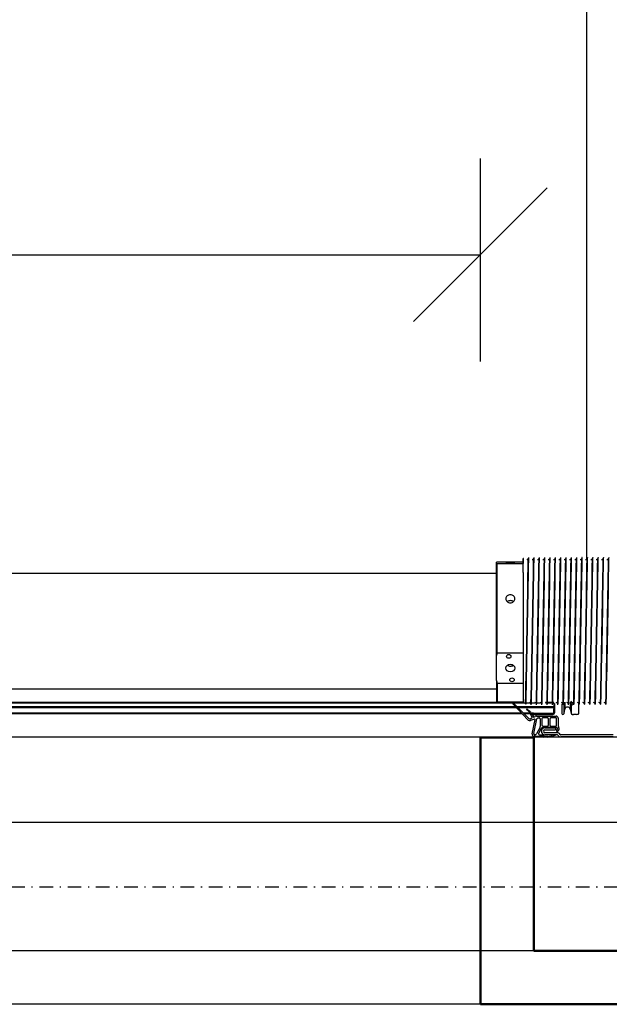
# Model space of a CAD drawing. Header units: centimetres. Extents: x 0 to 55409, y -2708 to 14680.
# Tile 108 of 125: x 49975 to 50030, y 4510 to 4602. Entities that reach past the tile are written whole.
import ezdxf

# ---------------------------------------------------------------- set-up
doc = ezdxf.new("R2010")
doc.units = ezdxf.units.CM
doc.header["$LTSCALE"] = 0.01
doc.linetypes.add('DASHDOT2', pattern=[12.7, 6.35, -3.175, 0, -3.175])
for name, color, linetype in [('A-Grid', 191, 'DASHDOT2'), ('A-konstrukcja', 7, 'Continuous'), ('CKOPIS_WIDOK', 3, 'Continuous'), ('CKWYMIAR', 3, 'Continuous')]:
    doc.layers.add(name, color=color, linetype=linetype)
doc.layers.add('CKPOM_POWIERZ', color=1, linetype='Continuous', plot=False)
doc.layers.add('CKSCIANY_PRZEKR', color=6, linetype='Continuous', lineweight=50)
doc.styles.get("Standard").update_dxf_attribs({"font": 'ic-simplex.shx', "width": 0.8})
doc.dimstyles.new('Kopia2 CADKON cm', dxfattribs={"dimscale": 5, "dimtxt": 3, "dimasz": 2.5, "dimexe": 1.8, "dimexo": 5, "dimgap": 0.6, "dimtad": 1, "dimrnd": 0.5, "dimtxsty": 'Standard', "dimblk1": 'OBLIQUE', "dimblk2": 'OBLIQUE', "dimsah": 1, "dimcen": 2.5, "dimadec": 1, "dimazin": 2, "dimtfac": 1, "dimtix": 1, "dimtmove": 2, "dimatfit": 3, "dimldrblk": 'OPEN30', "dimfxl": 2, "dimfxlon": 1, "dimtfill": 1, "dimtolj": 1, "dimarcsym": 0})

# ---------------------------------------------------------------- blocks, each defined once
blk = doc.blocks.new('A$7E8814A102C37C')
at = {"layer": 'A-Grid', "ltscale": 20}
blk.add_line((-367, -1667), (3350, -1667), dxfattribs=at)
at = {"layer": 'CKOPIS_WIDOK'}
for points in [[(-11, -406), (1511, -406), (1511, -1678), (-11, -1678)], [(-6, -411), (1506, -411), (1506, -1673), (-6, -1673)]]:
    blk.add_lwpolyline(points, close=True, dxfattribs=at)
blk = doc.blocks.new('A$7E8814B27261F1')
at = {"color": 7, "linetype": 'Continuous'}
for p, q in [((222.1, 386.3), (222.1, 4363.7)), ((222.1, 4363.7), (222.1, 386.3)), ((222.14, 386.35), (222.14, 4363.65)), ((222.19, 386.39), (222.19, 4363.61)), ((222.24, 386.44), (222.24, 4363.56)), ((227.23, 391.24), (227.23, 4358.76)), ((231.79, 4366.84), (231.79, 374.08)), ((232.43, 4365.85), (232.43, 385)), ((228.48, 4357.56), (228.48, 392.44)), ((245, 4340), (245, 410)), ((353, 410), (353, 4340)), ((233.5, 410), (232.75, 409.25)), ((250.04, 409.25), (232.75, 409.25)), ((232.75, 409.25), (232.75, 399.82)), ((252.71, 410), (233.5, 410)), ((250.04, 385), (250.04, 409.25)), ((252.71, 410), (276.18, 410)), ((276.18, 410), (362.28, 410)), ((278.85, 409.25), (278.85, 385)), ((278.85, 409.25), (362.13, 409.25)), ((362.13, 385), (362.13, 409.25)), ((362.28, 410), (363.58, 410)), ((363.73, 409.25), (363.73, 385)), ((215.82, 380.27), (230.89, 394.75)), ((231.49, 393.96), (217.23, 379.71)), ((227.23, 356.5), (227.23, 389.71)), ((228.48, 390.96), (228.48, 356.5)), ((232.75, 394.15), (232.75, 385)), ((216.68, 374.5), (215.33, 378.13)), ((217.04, 378.58), (217.86, 376.81)), ((218.13, 376.71), (222.18, 378.51)), ((222.1, 378.47), (222.1, 384.57)), ((222.1, 384.57), (222.1, 378.47)), ((222.14, 378.5), (222.14, 384.62)), ((222.19, 378.52), (222.19, 384.66)), ((222.24, 378.54), (222.24, 384.71)), ((224.06, 379.98), (225.41, 381.69)), ((225.91, 381.34), (224.5, 379.34)), ((231, 382.71), (231, 382.29)), ((353.89, 385), (232.5, 385)), ((353.89, 385), (367, 385)), ((367, 384.79), (367, 385)), ((367, 379.79), (367, 380.21)), ((0, 0), (0, 375)), ((0, 375), (200, 375)), ((199.7, 369.86), (199.7, 370.52)), ((199.7, 370.52), (200.5, 369.72)), ((200.5, 368.72), (199.7, 369.86)), ((200, 375), (200, 370.22)), ((200, 369.43), (200, 366.22)), ((200.5, 369.72), (200.5, 374.72)), ((200.5, 365.72), (200.5, 368.72)), ((202, 373.87), (202, 374.18)), ((202, 369.72), (202, 364.7)), ((208.52, 369.49), (202.81, 372.52)), ((203.01, 376.75), (216.18, 373.91)), ((203.22, 375.17), (217, 372.2)), ((207.81, 368.17), (203.35, 370.53)), ((217, 369.2), (209.7, 369.2)), ((218, 370.96), (218, 370.2)), ((218.66, 375.1), (219.21, 373.91)), ((222.59, 377.58), (218.74, 375.36)), ((219.5, 372.64), (219.5, 354.2)), ((221.15, 375.5), (221.1, 375.5)), ((221.1, 375.5), (221.1, 357.3)), ((221.15, 375.5), (221.1, 375.5)), ((221.1, 375.5), (221.1, 357.3)), ((221.19, 375.5), (221.15, 375.5)), ((221.15, 375.5), (221.15, 357.3)), ((221.24, 375.5), (221.19, 375.5)), ((221.19, 375.5), (221.19, 357.3)), ((222.24, 375.5), (221.24, 375.5)), ((221.24, 375.5), (221.24, 357.3)), ((222.1, 375.5), (222.1, 377.3)), ((222.1, 377.3), (222.1, 375.5)), ((222.14, 375.5), (222.14, 377.33)), ((222.19, 375.5), (222.19, 377.35)), ((222.24, 375.5), (222.24, 377.38)), ((222.24, 375.5), (222.24, 357.3)), ((231, 377.71), (231, 377.29)), ((231, 372.71), (231, 372.29)), ((231.79, 373.33), (231.79, 369.08)), ((367, 374.79), (367, 375.21)), ((367, 369.79), (367, 370.21)), ((199.7, 365.86), (199.7, 366.52)), ((199.7, 366.52), (200.5, 365.72)), ((200.5, 364.72), (199.7, 365.86)), ((199.7, 361.86), (199.7, 362.52)), ((199.7, 362.52), (200.5, 361.72)), ((200.5, 360.72), (199.7, 361.86)), ((200, 365.43), (200, 362.22)), ((200, 361.43), (200, 349.66)), ((200.5, 361.72), (200.5, 364.72)), ((201.02, 357.76), (200.5, 360.72)), ((202, 353.31), (202, 364.7)), ((204, 353.31), (204, 364.7)), ((206.6, 364.7), (206.6, 354.7)), ((208.6, 364.7), (208.6, 354.7)), ((208.7, 353.9), (208.7, 366.7)), ((210.2, 366.7), (210.2, 362.45)), ((217, 367.7), (211.2, 367.7)), ((211.2, 361.45), (217, 361.45)), ((217, 359.95), (211.2, 359.95)), ((218, 362.45), (218, 366.7)), ((231, 367.71), (231, 367.3)), ((231, 362.71), (231, 362.3)), ((231.79, 364.08), (231.79, 359.08)), ((232.43, 363.97), (232.43, 356.5)), ((367, 364.79), (367, 365.21)), ((367, 359.8), (367, 360.21)), ((200.21, 357.77), (200.09, 358.41)), ((200.09, 358.41), (201.02, 357.76)), ((201.19, 356.78), (200.21, 357.77)), ((200.88, 351.78), (201.71, 352.61)), ((201.46, 355.3), (201.19, 356.78)), ((202.29, 350.36), (203.12, 351.19)), ((208.6, 354.7), (206.6, 354.7)), ((217.5, 352.2), (210.16, 352.2)), ((210.2, 358.95), (210.2, 354.7)), ((211.2, 353.7), (217, 353.7)), ((218, 354.7), (218, 358.95)), ((223.04, 356.5), (226.24, 356.5)), ((223.04, 355.5), (226.24, 355.5)), ((227.23, 356.5), (226.24, 356.5)), ((226.24, 355.5), (227.24, 355.5)), ((227.23, 356.5), (227.24, 356.5)), ((227.24, 356.5), (227.24, 355.5)), ((227.57, 356.5), (227.24, 356.5)), ((227.24, 355.5), (227.57, 355.5)), ((227.57, 356.5), (228.48, 356.5)), ((227.57, 355.5), (230.28, 355.5)), ((228.83, 356.5), (228.48, 356.5)), ((231.79, 356.5), (228.83, 356.5)), ((230.28, 356.5), (230.28, 355.5)), ((230.28, 355.5), (231.19, 355.5)), ((231, 357.71), (231, 357.3)), ((231, 352.71), (231, 352.3)), ((367, 354.8), (367, 355.21)), ((367, 349.8), (367, 350.21)), ((200, 301), (200, 349.66)), ((202, 301), (202, 349.66)), ((221, 348), (221, 347.81)), ((221.8, 346.83), (226.02, 345.95)), ((221.8, 346.83), (229.79, 346.83)), ((226.02, 341.05), (221.8, 340.17)), ((229.95, 349), (222, 349)), ((232.64, 345.95), (226.02, 345.95)), ((232.64, 341.05), (226.02, 341.05)), ((229.79, 346.83), (232.64, 345.95)), ((231.1, 349), (229.95, 349)), ((231.1, 347.69), (230.73, 347.81)), ((231, 347.71), (231, 347.3)), ((231, 342.71), (231, 342.3)), ((367, 344.8), (367, 345.21)), ((221, 339.19), (221, 338)), ((222.39, 340), (222.1, 340)), ((222.23, 333), (222.39, 333)), ((229.32, 340), (222.39, 340)), ((222.39, 333), (231.33, 333)), ((230.85, 340.49), (229.28, 340)), ((230.16, 339), (233.52, 340.07)), ((231, 337.71), (231, 337.3)), ((231, 332.71), (231, 332.3)), ((367, 339.8), (367, 340.21)), ((367, 334.8), (367, 335.22)), ((231, 327.72), (231, 327.3)), ((231, 322.72), (231, 322.3)), ((366.58, 325.5), (636.73, 325.5)), ((367, 329.8), (367, 330.22)), ((367, 324.8), (367, 325.22)), ((636.73, 325.5), (711.34, 325.5)), ((711.34, 325.5), (4186.6, 325.5)), ((231, 317.72), (231, 317.3)), ((367, 319.8), (367, 320.22)), ((367, 314.8), (367, 315.22)), ((231, 312.72), (231, 312.3)), ((231, 307.72), (231, 307.31)), ((367, 309.8), (367, 310.22)), ((367, 304.8), (367, 305.22))]:
    blk.add_line(p, q, dxfattribs=at)
for centre, radius, start, end in [((266.29, 356.35), 55.34, 104.20528, 107.08477), ((262.59, 356.35), 55.34, 72.91523, 75.79472), ((382.47, 405.61), 20.67, 167.72462, 169.84446), ((343.39, 405.61), 20.67, 10.15554, 12.27538), ((231.14, 394.32), 0.5, 315, 119.47485), ((217.2, 378.83), 2, 133.8548, 200.45008), ((217.94, 379), 1, 135, 205), ((220.14, 383.08), 5, 294, 321.6814), ((219.59, 382.78), 6, 300, 325), ((225.65, 381.5), 0.301, 328.3186, 141.6814), ((230.05, 379.89), 2.39, 270.27368, 342.85508), ((1137.01, 45999.08), 45625.37, 268.862172, 269.032894), ((1007.37, 38906.96), 38532.49, 268.845502, 269.04765), ((391.03, 2320.36), 1935.71, 268.90065, 269.28658), ((-408.75, 38911.44), 38534.46, 271.153415, 271.153525), ((-408.75, 38906.44), 38534.46, 271.153415, 271.153525), ((202.58, 374.72), 2.08, 77.82964, 180), ((203.01, 374.18), 1.01, 77.82035, 180), ((203.53, 373.87), 1.53, 180, 242.06083), ((202.92, 369.72), 0.921, 62.06083, 180), ((209.7, 371.72), 2.52, 242.06083, 270), ((216.27, 374.34), 0.441, 257.82964, 20.45008), ((216.73, 370.96), 1.27, 0, 77.82035), ((217, 370.2), 1, 270, 0), ((218.04, 376.89), 0.2, 205, 294), ((218.84, 375.19), 0.2, 120, 205), ((216.5, 372.64), 3, 0, 25), ((230.05, 374.89), 2.39, 270.27368, 342.85508), ((230.05, 369.89), 2.39, 270.27368, 342.85508), ((1137.01, 45994.08), 45625.37, 268.862172, 269.032894), ((1007.37, 38901.96), 38532.49, 268.845502, 269.04765), ((1137.01, 45989.08), 45625.37, 268.862172, 269.032894), ((1007.37, 38896.96), 38532.49, 268.845502, 269.04765), ((-408.75, 38901.44), 38534.46, 271.153415, 271.153525), ((-408.75, 38896.45), 38534.46, 271.153415, 271.153525), ((205.3, 364.7), 3.3, 0, 180), ((205.3, 364.7), 1.3, 0, 180), ((207.03, 366.7), 1.66, 0, 62.06083), ((211.2, 366.7), 1, 90, 180), ((211.2, 362.45), 1, 180, 270), ((211.2, 358.95), 1, 90, 180), ((217, 366.7), 1, 0, 90), ((217, 362.45), 1, 270, 0), ((217, 358.95), 1, 0, 90), ((230.05, 364.89), 2.39, 270.27368, 342.85508), ((1137.01, 45984.08), 45625.37, 268.862172, 269.032894), ((1007.37, 38891.96), 38532.49, 268.845502, 269.04765), ((1137.01, 45979.08), 45625.37, 268.862172, 269.032894), ((1007.37, 38886.97), 38532.49, 268.845502, 269.04765), ((-408.75, 38891.45), 38534.46, 271.153415, 271.153525), ((-408.75, 38886.45), 38534.46, 271.153415, 271.153525), ((203, 349.66), 3, 135, 180), ((202.19, 355.43), 0.749, 190, 255.12), ((201, 353.31), 1, 315, 0), ((203, 349.66), 1, 135, 180), ((201, 353.31), 3, 315, 0), ((205.9, 353.15), 0.75, 23.91653, 203.91653), ((207.6, 353.9), 2.6, 203.91653, 308.69474), ((207.6, 353.9), 1.1, 203.91653, 0), ((210.16, 350.7), 1.5, 90, 128.69474), ((211.2, 354.7), 1, 180, 270), ((217, 354.7), 1, 270, 0), ((217.5, 354.2), 2, 270, 0), ((222.9, 357.3), 1.8, 180, 270), ((222.9, 357.3), 1.8, 180, 270), ((222.95, 357.3), 1.8, 180, 270), ((222.99, 357.3), 1.8, 180, 270), ((223.04, 357.3), 1.8, 180, 270), ((223.04, 357.3), 0.8, 180, 270), ((230.05, 359.89), 2.39, 270.27368, 342.85508), ((230.05, 354.89), 2.39, 270.27368, 342.85508), ((1137.01, 45974.08), 45625.37, 268.862172, 269.032894), ((1007.37, 38881.97), 38532.49, 268.845502, 269.04765), ((1137.01, 45969.08), 45625.37, 268.862172, 269.032894), ((1007.37, 38876.97), 38532.49, 268.845502, 269.04765), ((-408.75, 38881.45), 38534.46, 271.153415, 271.153525), ((222, 348), 1, 90, 180), ((222, 347.81), 1, 180, 258.13508), ((230.05, 349.89), 2.39, 270.27368, 342.85508), ((230.05, 344.9), 2.39, 270.27368, 342.85508), ((1137.01, 45964.08), 45625.37, 268.862172, 269.032894), ((1007.37, 38871.97), 38532.49, 268.845502, 269.04765), ((1137.01, 45959.08), 45625.37, 268.862172, 269.032894), ((1007.37, 38866.97), 38532.49, 268.845502, 269.04765), ((-408.75, 38876.45), 38534.46, 271.153415, 271.153525), ((-408.75, 38871.45), 38534.46, 271.153415, 271.153525), ((222, 339.19), 1, 101.86492, 180), ((222.04, 337.99), 0.989, 191.77636, 192.10457), ((222.09, 339), 1, 101.57659, 179.98368), ((222.1, 338.98), 1.02, 89.86867, 101.43514), ((230.05, 339.9), 2.39, 270.27368, 342.85508), ((230.05, 334.9), 2.39, 270.27368, 342.85508), ((1137.01, 45954.09), 45625.37, 268.862172, 269.032894), ((1007.37, 38861.97), 38532.49, 268.845502, 269.04765), ((1137.01, 45949.09), 45625.37, 268.862172, 269.032894), ((1007.37, 38856.97), 38532.49, 268.845502, 269.04765), ((-408.75, 38866.45), 38534.46, 271.153415, 271.153525), ((-408.75, 38861.45), 38534.46, 271.153415, 271.153525), ((230.05, 329.9), 2.39, 270.27368, 342.85508), ((230.05, 324.9), 2.39, 270.27368, 342.85508), ((1137.01, 45944.09), 45625.37, 268.862172, 269.032894), ((1007.37, 38851.97), 38532.49, 268.845502, 269.04765), ((1137.01, 45939.09), 45625.37, 268.862172, 269.032894), ((-408.75, 38856.45), 38534.46, 271.153415, 271.153525), ((-408.75, 38851.45), 38534.46, 271.153415, 271.153525), ((230.05, 319.9), 2.39, 270.27368, 342.85508), ((230.05, 314.9), 2.39, 270.27368, 342.85508), ((1007.37, 38846.97), 38532.49, 268.845502, 269.04765), ((1137.01, 45934.09), 45625.37, 268.862172, 269.032894), ((1007.37, 38841.97), 38532.49, 268.845502, 269.04765), ((-408.75, 38846.45), 38534.46, 271.153415, 271.153525), ((-408.75, 38841.45), 38534.46, 271.153415, 271.153525), ((230.05, 309.9), 2.39, 270.27368, 342.85508), ((1137.01, 45929.09), 45625.37, 268.862172, 269.032894), ((1007.37, 38836.97), 38532.49, 268.845502, 269.04765), ((1137.01, 45924.09), 45625.37, 268.862172, 269.032894), ((1007.37, 38831.97), 38532.49, 268.845502, 269.04765), ((-408.75, 38836.46), 38534.46, 271.153415, 271.153525), ((-408.75, 38831.46), 38534.46, 271.153415, 271.153525)]:
    blk.add_arc(centre, radius, start, end, dxfattribs=at)
for centre, major_axis, ratio in [((253.5, 395.5), (0, -2.1), 0.841709), ((264.44, 397), (0, 4.25), 0.841709), ((275.39, 398.5), (0, -2.1), 0.841709), ((362.32, 395.5), (0, -2.1), 0.04674), ((362.93, 397), (0, 4.25), 0.04674), ((363.54, 398.5), (0, -2.1), 0.04674)]:
    blk.add_ellipse(centre, major_axis=major_axis, ratio=ratio, dxfattribs=at)
for centre, major_axis, ratio, start_param, end_param in [((225.5, 343.5), (0, 2.5), 0.999939, 3.348675, 6.076103), ((221.04, 317), (0, -21), 0.011029, 2.690566, 3.05403)]:
    blk.add_ellipse(centre, major_axis=major_axis, ratio=ratio, start_param=start_param, end_param=end_param, dxfattribs=at)
for points in [[(232.75, 399.86), (232.75, 399.09), (232.76, 398.06), (232.76, 397)], [(232.76, 397), (232.76, 395.94), (232.75, 394.89), (232.75, 394.12)], [(326.64, 394.12), (327.25, 394.89), (327.6, 395.94), (327.6, 397)], [(327.6, 397), (327.6, 398.05), (327.25, 399.09), (326.65, 399.86)], [(367, 380.21), (367, 380.21), (366.98, 380.21), (366.93, 380.21)], [(367, 375.21), (367, 375.21), (366.98, 375.21), (366.93, 375.21)], [(367, 370.21), (367, 370.21), (366.98, 370.21), (366.93, 370.21)], [(367, 365.21), (367, 365.21), (366.98, 365.21), (366.93, 365.21)], [(367, 360.21), (367, 360.21), (366.98, 360.21), (366.93, 360.21)], [(367, 355.21), (367, 355.21), (366.98, 355.22), (366.93, 355.22)], [(367, 350.21), (367, 350.22), (366.98, 350.22), (366.93, 350.22)], [(367, 345.22), (367, 345.22), (366.98, 345.22), (366.93, 345.22)], [(367, 340.22), (367, 340.22), (366.98, 340.22), (366.93, 340.22)], [(367, 335.22), (367, 335.22), (366.98, 335.22), (366.93, 335.22)], [(367, 330.22), (367, 330.22), (366.98, 330.22), (366.93, 330.22)], [(367, 325.22), (367, 325.22), (366.98, 325.22), (366.93, 325.22)], [(367, 320.22), (367, 320.22), (366.98, 320.22), (366.93, 320.22)], [(367, 315.22), (367, 315.22), (366.98, 315.22), (366.93, 315.22)], [(367, 310.22), (367, 310.22), (366.98, 310.22), (366.93, 310.22)], [(367, 305.22), (367, 305.22), (366.98, 305.22), (366.93, 305.22)]]:
    blk.add_open_spline(points, degree=3, dxfattribs=at)
for points, knots in [([(267.08, 399.82), (266.53, 399.04), (266.22, 398.02), (266.22, 395.99), (266.52, 394.98), (267.06, 394.21)], [0.384709, 0.384709, 0.384709, 0.384709, 0.5, 0.5, 0.6138838, 0.6138838, 0.6138838, 0.6138838]), ([(333.12, 397), (333.12, 395.88), (332.73, 394.78), (331.37, 393.21), (330.39, 392.75), (328.42, 392.75), (327.43, 393.2), (325.99, 394.79), (325.57, 395.89), (325.57, 398.11), (325.99, 399.22), (327.42, 400.79), (328.41, 401.25), (330.4, 401.25), (331.36, 400.79), (332.72, 399.22), (333.12, 398.12), (333.12, 397)], [0, 0, 0, 0, 0.125, 0.125, 0.25, 0.25, 0.375, 0.375, 0.5, 0.5, 0.625, 0.625, 0.75, 0.75, 0.875, 0.875, 1, 1, 1, 1]), ([(367.94, 380), (367.94, 380), (367.94, 380), (367.94, 380), (367.8, 380.01), (367.67, 380.02), (367.39, 380.07), (366.84, 380.24), (366.22, 380.69), (365.77, 381.25), (365.69, 381.6), (365.67, 381.69)], [0.1861249, 0.1861249, 0.1861249, 0.1861249, 0.2261769, 0.4214762, 0.4724045, 0.5083702, 0.5480959, 0.6471273, 0.8033109, 0.9563027, 1, 1, 1, 1]), ([(367.94, 375), (367.94, 375), (367.94, 375), (367.94, 375), (367.8, 375.01), (367.67, 375.02), (367.39, 375.07), (366.84, 375.24), (366.22, 375.69), (365.77, 376.25), (365.69, 376.6), (365.67, 376.69)], [0.1861249, 0.1861249, 0.1861249, 0.1861249, 0.2261769, 0.4214762, 0.4724045, 0.5083702, 0.5480959, 0.6471273, 0.8033109, 0.9563027, 1, 1, 1, 1]), ([(367.94, 370), (367.94, 370), (367.94, 370), (367.94, 370), (367.8, 370.01), (367.67, 370.02), (367.39, 370.07), (366.84, 370.24), (366.22, 370.69), (365.77, 371.25), (365.69, 371.6), (365.67, 371.69)], [0.1861249, 0.1861249, 0.1861249, 0.1861249, 0.2261769, 0.4214762, 0.4724045, 0.5083702, 0.5480959, 0.6471273, 0.8033109, 0.9563027, 1, 1, 1, 1]), ([(367.94, 365), (367.94, 365), (367.94, 365), (367.94, 365), (367.8, 365.01), (367.67, 365.02), (367.39, 365.07), (366.84, 365.24), (366.22, 365.69), (365.77, 366.25), (365.69, 366.6), (365.67, 366.69)], [0.1861249, 0.1861249, 0.1861249, 0.1861249, 0.2261769, 0.4214762, 0.4724045, 0.5083702, 0.5480959, 0.6471273, 0.8033109, 0.9563027, 1, 1, 1, 1]), ([(367.94, 360.01), (367.94, 360.01), (367.94, 360.01), (367.94, 360), (367.8, 360.01), (367.67, 360.02), (367.39, 360.07), (366.84, 360.24), (366.22, 360.69), (365.77, 361.26), (365.69, 361.6), (365.67, 361.69)], [0.1861249, 0.1861249, 0.1861249, 0.1861249, 0.2261769, 0.4214762, 0.4724045, 0.5083702, 0.5480959, 0.6471273, 0.8033109, 0.9563027, 1, 1, 1, 1]), ([(367.94, 355.01), (367.94, 355.01), (367.94, 355.01), (367.94, 355.01), (367.8, 355.01), (367.67, 355.03), (367.39, 355.07), (366.84, 355.25), (366.22, 355.69), (365.77, 356.26), (365.69, 356.6), (365.67, 356.69)], [0.1861249, 0.1861249, 0.1861249, 0.1861249, 0.2261769, 0.4214762, 0.4724045, 0.5083702, 0.5480959, 0.6471273, 0.8033109, 0.9563027, 1, 1, 1, 1]), ([(367.94, 350.01), (367.94, 350.01), (367.94, 350.01), (367.94, 350.01), (367.8, 350.01), (367.67, 350.03), (367.39, 350.07), (366.84, 350.25), (366.22, 350.69), (365.77, 351.26), (365.69, 351.6), (365.67, 351.69)], [0.1861249, 0.1861249, 0.1861249, 0.1861249, 0.2261769, 0.4214762, 0.4724045, 0.5083702, 0.5480959, 0.6471273, 0.8033109, 0.9563027, 1, 1, 1, 1]), ([(367.94, 345.01), (367.94, 345.01), (367.94, 345.01), (367.94, 345.01), (367.8, 345.01), (367.67, 345.03), (367.39, 345.07), (366.84, 345.25), (366.22, 345.7), (365.77, 346.26), (365.69, 346.6), (365.67, 346.69)], [0.1861249, 0.1861249, 0.1861249, 0.1861249, 0.2261769, 0.4214762, 0.4724045, 0.5083702, 0.5480959, 0.6471273, 0.8033109, 0.9563027, 1, 1, 1, 1]), ([(367.94, 340.01), (367.94, 340.01), (367.94, 340.01), (367.94, 340.01), (367.8, 340.01), (367.67, 340.03), (367.39, 340.07), (366.84, 340.25), (366.22, 340.7), (365.77, 341.26), (365.69, 341.6), (365.67, 341.69)], [0.1861249, 0.1861249, 0.1861249, 0.1861249, 0.2261769, 0.4214762, 0.4724045, 0.5083702, 0.5480959, 0.6471273, 0.8033109, 0.9563027, 1, 1, 1, 1]), ([(221.15, 335.45), (221.16, 335.07), (221.18, 334.48), (221.2, 334.1), (221.23, 333.91), (221.25, 333.75), (221.34, 333.53), (221.49, 333.31), (221.73, 333.11), (222.01, 333.01), (222.17, 333), (222.23, 333)], [0, 0, 0, 0, 0.32492, 0.610136, 0.753681, 0.828549, 0.859888, 0.89367, 0.934715, 0.979704, 1, 1, 1, 1]), ([(229.32, 340), (229.42, 340), (229.52, 339.97), (229.72, 339.87), (229.81, 339.8), (229.97, 339.61), (230.03, 339.5), (230.13, 339.26), (230.16, 339.13), (230.16, 339)], [0, 0, 0, 0, 0.25, 0.25, 0.5, 0.5, 0.75, 0.75, 1, 1, 1, 1]), ([(367.94, 335.01), (367.94, 335.01), (367.94, 335.01), (367.94, 335.01), (367.8, 335.02), (367.67, 335.03), (367.39, 335.07), (366.84, 335.25), (366.22, 335.7), (365.77, 336.26), (365.69, 336.6), (365.67, 336.69)], [0.1861249, 0.1861249, 0.1861249, 0.1861249, 0.2261769, 0.4214762, 0.4724045, 0.5083702, 0.5480959, 0.6471273, 0.8033109, 0.9563027, 1, 1, 1, 1]), ([(367.94, 330.01), (367.94, 330.01), (367.94, 330.01), (367.94, 330.01), (367.8, 330.02), (367.67, 330.03), (367.39, 330.08), (366.84, 330.25), (366.22, 330.7), (365.77, 331.26), (365.69, 331.6), (365.67, 331.69)], [0.1861249, 0.1861249, 0.1861249, 0.1861249, 0.2261769, 0.4214762, 0.4724045, 0.5083702, 0.5480959, 0.6471273, 0.8033109, 0.9563027, 1, 1, 1, 1]), ([(367.94, 325.01), (367.94, 325.01), (367.94, 325.01), (367.94, 325.01), (367.8, 325.02), (367.67, 325.03), (367.39, 325.08), (366.84, 325.25), (366.22, 325.7), (365.77, 326.26), (365.69, 326.61), (365.67, 326.69)], [0.1861249, 0.1861249, 0.1861249, 0.1861249, 0.2261769, 0.4214762, 0.4724045, 0.5083702, 0.5480959, 0.6471273, 0.8033109, 0.9563027, 1, 1, 1, 1]), ([(367.94, 320.01), (367.94, 320.01), (367.94, 320.01), (367.94, 320.01), (367.8, 320.02), (367.67, 320.03), (367.39, 320.08), (366.84, 320.25), (366.22, 320.7), (365.77, 321.26), (365.69, 321.61), (365.67, 321.7)], [0.1861249, 0.1861249, 0.1861249, 0.1861249, 0.2261769, 0.4214762, 0.4724045, 0.5083702, 0.5480959, 0.6471273, 0.8033109, 0.9563027, 1, 1, 1, 1]), ([(367.94, 315.01), (367.94, 315.01), (367.94, 315.01), (367.94, 315.01), (367.8, 315.02), (367.67, 315.03), (367.39, 315.08), (366.84, 315.25), (366.22, 315.7), (365.77, 316.26), (365.69, 316.61), (365.67, 316.7)], [0.1861249, 0.1861249, 0.1861249, 0.1861249, 0.2261769, 0.4214762, 0.4724045, 0.5083702, 0.5480959, 0.6471273, 0.8033109, 0.9563027, 1, 1, 1, 1]), ([(367.94, 310.01), (367.94, 310.01), (367.94, 310.01), (367.94, 310.01), (367.8, 310.02), (367.67, 310.03), (367.39, 310.08), (366.84, 310.25), (366.22, 310.7), (365.77, 311.26), (365.69, 311.61), (365.67, 311.7)], [0.1861249, 0.1861249, 0.1861249, 0.1861249, 0.2261769, 0.4214762, 0.4724045, 0.5083702, 0.5480959, 0.6471273, 0.8033109, 0.9563027, 1, 1, 1, 1]), ([(367.94, 305.01), (367.94, 305.01), (367.94, 305.01), (367.94, 305.01), (367.8, 305.02), (367.67, 305.03), (367.39, 305.08), (366.84, 305.25), (366.22, 305.7), (365.77, 306.26), (365.69, 306.61), (365.67, 306.7)], [0.1861249, 0.1861249, 0.1861249, 0.1861249, 0.2261769, 0.4214762, 0.4724045, 0.5083702, 0.5480959, 0.6471273, 0.8033109, 0.9563027, 1, 1, 1, 1])]:
    blk.add_open_spline(points, degree=3, knots=knots, dxfattribs=at)
blk = doc.blocks.new('_OBLIQUE')
at = {"color": 0, "linetype": 'ByBlock'}
blk.add_line((-0.5, -0.5), (0.5, 0.5), dxfattribs=at)
blk = doc.blocks.new('*D281')
at = {"layer": 'CKWYMIAR', "color": 0, "lineweight": -2}
for p, q in [((49627.929, 4569.75), (49627.929, 4588.75)), ((50017.929, 4569.75), (50017.929, 4588.75)), ((49627.929, 4579.75), (50017.929, 4579.75))]:
    blk.add_line(p, q, dxfattribs=at)
at = {"layer": 'CKWYMIAR', "color": 0, "lineweight": -2, "xscale": 12.5, "yscale": 12.5, "zscale": 12.5, "rotation": 180}
blk.add_blockref('_OBLIQUE', (49627.929, 4579.75), dxfattribs=at)
at = {"layer": 'CKWYMIAR', "color": 0, "lineweight": -2, "xscale": 12.5, "yscale": 12.5, "zscale": 12.5}
blk.add_blockref('_OBLIQUE', (50017.929, 4579.75), dxfattribs=at)
at = {"layer": 'CKWYMIAR', "color": 0, "lineweight": -3, "insert": (49822.929, 4590.25), "char_height": 15, "attachment_point": 5, "bg_fill": 3, "box_fill_scale": 1.1, "bg_fill_color": 256, "bg_fill_true_color": 13158600, "bg_fill_transparency": 0}
blk.add_mtext('\\A1;390', dxfattribs=at)
blk = doc.blocks.new('_Open30')
at = {"color": 0, "linetype": 'ByBlock', "lineweight": -2}
for p, q in [((-1, 0.2679), (0, 0)), ((0, 0), (-1, -0.2679)), ((0, 0), (-1, 0))]:
    blk.add_line(p, q, dxfattribs=at)

msp = doc.modelspace()

# ---------------------------------------------------------------- linework, layer by layer
at = {"layer": 'CKPOM_POWIERZ'}
msp.add_lwpolyline([(49578.82, 5776.604), (49578.82, 5764.604), (49566.82, 5764.604), (49566.82, 4526.604), (49601.929, 4526.604), (49601.929, 4534.625), (50060.429, 4534.625), (51078.82, 4526.604)], dxfattribs=at)
msp.add_lwpolyline([(49578.82, 5764.604), (51066.82, 5764.604), (51066.82, 4526.604), (49578.82, 4526.604)], close=True, dxfattribs=at)
at = {"layer": 'CKSCIANY_PRZEKR'}
for p, q in [((50122.929, 4514.604), (50022.929, 4514.604)), ((50127.929, 4509.604), (50017.929, 4509.604))]:
    msp.add_line(p, q, dxfattribs=at)
msp.add_lwpolyline([(50017.929, 4509.604), (50017.929, 4534.583), (50022.929, 4534.583), (50022.929, 4514.604)], dxfattribs=at)

# ---------------------------------------------------------------- block references
at = {"layer": 'A-Grid', "lineweight": -3}
msp.add_blockref('A$7E8814A102C37C', (49572.82, 6187.604), dxfattribs=at)
at = {"layer": 'A-konstrukcja', "xscale": 0.1, "yscale": 0.1, "zscale": 0.1, "rotation": 89.99999999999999}
msp.add_blockref('A$7E8814B27261F1', (50060.429, 4514.625), dxfattribs=at)

# ---------------------------------------------------------------- next in the draw order: dimensions: what is measured, and where the dimension line sits
at = {"layer": 'CKWYMIAR', "lineweight": -3}
dim = msp.add_linear_dim(base=(50017.929, 4579.75), p1=(49627.929, 4520.604), p2=(50017.929, 4520.604), dimstyle='Kopia2 CADKON cm', override={"dimtxt": 3, "dimfxl": 2, "dimfxlon": 1, "dimtfill": 1, "dimtfillclr": 0}, dxfattribs=at)
dim.commit()
dim.dimension.update_dxf_attribs({"geometry": '*D281', "text_midpoint": (49822.929, 4590.25)})

doc.saveas('drawing.dxf')
